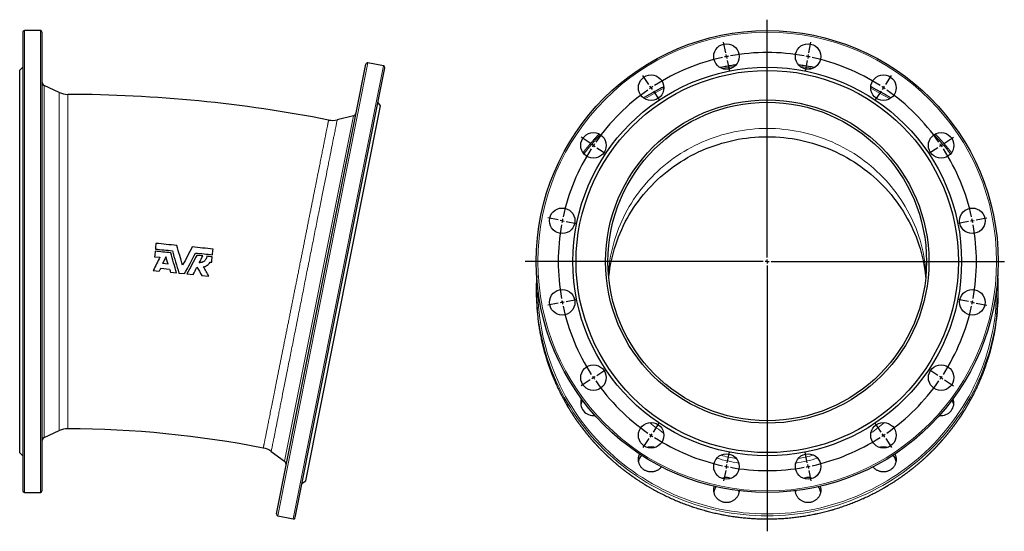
# Model space of a CAD drawing. Header units: millimetres. Extents: x -152 to 1085, y -526 to 962.
# Tile 3 of 3: x -152 to 1085, y 319 to 962. Entities that reach past the tile are written whole.
import ezdxf

# ---------------------------------------------------------------- set-up
doc = ezdxf.new("R2010")
doc.units = ezdxf.units.MM
doc.layers.add('FORMAT', color=7, linetype='Continuous')

# ---------------------------------------------------------------- blocks, each defined once
blk = doc.blocks.new('SW_CENTERMARKSYMBOL_0')
at = {"layer": 'FORMAT', "color": 0}
for p, q in [((257.5, -46.2), (257.5, 252.5)), ((205.3, 211.1), (202.6, 224.4)), ((309.6, 211.1), (312.3, 224.4)), ((206.2, 206.2), (205.8, 208.7)), ((206.2, 206.2), (206.7, 203.8)), ((207.2, 201.3), (209.9, 188.1)), ((307.7, 201.3), (305.1, 188.1)), ((308.7, 206.2), (308.2, 203.8)), ((308.7, 206.2), (309.2, 208.7)), ((108.8, 171.2), (101.3, 182.4)), ((406.1, 171.2), (413.6, 182.4)), ((111.6, 167), (110.2, 169.1)), ((111.6, 167), (113, 165)), ((114.4, 162.9), (121.9, 151.7)), ((400.5, 162.9), (393, 151.7)), ((403.3, 167), (401.9, 165)), ((403.3, 167), (404.7, 169.1)), ((35, 97.4), (23.8, 104.9)), ((479.9, 97.4), (491.1, 104.9)), ((39.2, 94.6), (37.1, 96)), ((39.2, 94.6), (41.3, 93.2)), ((43.4, 91.8), (54.6, 84.3)), ((471.6, 91.8), (460.3, 84.3)), ((475.7, 94.6), (473.6, 93.2)), ((475.7, 94.6), (477.8, 96)), ((-4.9, 1), (-18.1, 3.6)), ((0, 0), (-2.5, 0.5)), ((0, 0), (2.5, -0.5)), ((514.9, 0), (517.4, 0.5)), ((519.8, 1), (533.1, 3.6)), ((4.9, -1), (18.1, -3.6)), ((510, -1), (496.8, -3.6)), ((514.9, 0), (512.5, -0.5)), ((257.5, -51.2), (257.5, -48.7)), ((252.5, -51.2), (-46.7, -51.2)), ((257.5, -51.2), (255, -51.2)), ((257.5, -51.2), (257.5, -53.7)), ((257.5, -51.2), (260, -51.2)), ((257.5, -56.2), (257.5, -390)), ((262.5, -51.2), (555.1, -51.2)), ((4.9, -101.4), (18.1, -98.8)), ((510, -101.4), (496.8, -98.8)), ((-4.9, -103.4), (-18.1, -106)), ((0, -102.4), (-2.5, -102.9)), ((0, -102.4), (2.5, -101.9)), ((514.9, -102.4), (512.5, -101.9)), ((514.9, -102.4), (517.4, -102.9)), ((519.8, -103.4), (533.1, -106)), ((39.2, -197), (37.1, -198.4)), ((39.2, -197), (41.3, -195.7)), ((43.4, -194.3), (54.6, -186.8)), ((471.6, -194.3), (460.3, -186.8)), ((475.7, -197), (473.6, -195.7)), ((475.7, -197), (477.8, -198.4)), ((35, -199.8), (23.8, -207.3)), ((479.9, -199.8), (491.1, -207.3)), ((114.4, -265.3), (121.9, -254.1)), ((400.5, -265.3), (393, -254.1)), ((111.6, -269.5), (110.2, -271.6)), ((111.6, -269.5), (113, -267.4)), ((403.3, -269.5), (401.9, -267.4)), ((403.3, -269.5), (404.7, -271.6)), ((108.8, -273.6), (101.3, -284.9)), ((406.1, -273.6), (413.6, -284.9)), ((207.2, -303.8), (209.9, -290.5)), ((307.7, -303.8), (305.1, -290.5)), ((206.2, -308.7), (205.8, -311.1)), ((206.2, -308.7), (206.7, -306.2)), ((308.7, -308.7), (308.2, -306.2)), ((308.7, -308.7), (309.2, -311.1)), ((205.3, -313.6), (202.6, -326.8)), ((309.6, -313.6), (312.3, -326.8))]:
    blk.add_line(p, q, dxfattribs=at)
for start, end in [(79.8413, 100.1587), (102.3413, 122.6587), (101.25, 101.7957), (100.7043, 101.25), (78.75, 79.2957), (78.2043, 78.75), (57.3413, 77.6587), (124.8413, 145.1587), (123.75, 124.2957), (123.2043, 123.75), (56.25, 56.7957), (55.7043, 56.25), (34.8413, 55.1587), (147.3413, 167.6587), (146.25, 146.7957), (145.7043, 146.25), (33.75, 34.2957), (33.2043, 33.75), (12.3413, 32.6587), (168.75, 169.2957), (168.2043, 168.75), (11.25, 11.7957), (169.8413, 190.1587), (10.7043, 11.25), (349.8413, 10.1587), (190.7043, 191.25), (191.25, 191.7957), (192.3413, 212.6587), (327.3413, 347.6587), (348.2043, 348.75), (348.75, 349.2957), (213.2043, 213.75), (213.75, 214.2957), (325.7043, 326.25), (326.25, 326.7957), (214.8413, 235.1587), (304.8413, 325.1587), (235.7043, 236.25), (236.25, 236.7957), (303.2043, 303.75), (303.75, 304.2957), (237.3413, 257.6587), (282.3413, 302.6587), (258.2043, 258.75), (258.75, 259.2957), (280.7043, 281.25), (281.25, 281.7957), (259.8413, 280.1587)]:
    blk.add_arc((257.5, -51.2), 262.5, start, end, dxfattribs=at)

msp = doc.modelspace()

# ---------------------------------------------------------------- linework, layer by layer
at = {"color": 7, "linetype": 'Continuous', "lineweight": 25}
for p, q in [((-147.7, 945.8), (-147.7, 369.8)), ((-125.7, 947.8), (-145.7, 947.8)), ((-123.7, 945.8), (-123.7, 369.8)), ((170.8, 340.8), (283.1, 905.8)), ((305.1, 903.4), (285.5, 907.3)), ((-147.7, 901.8), (-151.7, 897.8)), ((-151.7, 897.8), (-151.7, 417.8)), ((194.3, 336.2), (306.7, 901.1)), ((-101.9, 870.2), (-120.8, 879)), ((-101.9, 870.2), (-101.9, 870.2)), ((207.6, 382.5), (301.2, 853.2)), ((301.2, 853.2), (298.1, 857.9)), ((267.3, 840.8), (247, 835.8)), ((17.8, 663.9), (24.5, 663.3)), ((27.8, 655.6), (34.6, 654.9)), ((87.4, 657.1), (89.4, 656.9)), ((16, 646.4), (23.6, 645.7)), ((25.4, 649.3), (36.6, 648.2)), ((37.7, 644.3), (45.4, 643.5)), ((48.3, 643.3), (55.4, 642.6)), ((58.4, 642.3), (66, 641.5)), ((77.1, 640.4), (86, 639.5)), ((496.9, 622.9), (496.9, 619)), ((1076.9, 619), (1076.9, 622.9)), ((-120.8, 436.7), (-101.9, 445.5)), ((-151.7, 417.8), (-147.7, 413.8)), ((164.2, 419.3), (181, 407)), ((202.9, 379.3), (207.6, 382.5)), ((-145.7, 367.8), (-125.7, 367.8)), ((172.3, 338.5), (191.9, 334.6))]:
    msp.add_line(p, q, dxfattribs=at)
at = {"color": 8, "linetype": 'Continuous', "lineweight": 18}
for p, q in [((-145.7, 947.8), (-145.7, 367.8)), ((-125.7, 947.8), (-125.7, 367.8)), ((172.3, 338.5), (285.5, 907.3)), ((191.9, 334.6), (305.1, 903.4)), ((-120.8, 879), (-120.8, 436.7)), ((181, 407), (267.3, 840.8))]:
    msp.add_line(p, q, dxfattribs=at)
at = {"color": 8, "linetype": 'Continuous', "lineweight": 18, "flags": 128}
for points in [[(986.4, 643.2), (986.3, 644.2), (985.8, 649.3), (985.2, 654.4), (984.5, 659.4), (983.6, 664.5), (982.6, 669.5), (981.4, 674.6), (980.1, 679.5), (978.7, 684.5), (977.2, 689.4), (975.5, 694.2), (973.7, 699.1), (971.7, 703.8), (969.7, 708.5), (967.5, 713.2), (965.1, 717.8), (962.7, 722.4), (960.1, 726.8), (957.5, 731.3), (954.7, 735.6), (951.8, 739.9), (948.7, 744.1), (945.6, 748.2), (942.4, 752.2), (939, 756.2), (935.6, 760), (932, 763.8), (928.4, 767.5), (924.6, 771), (920.8, 774.5), (916.8, 777.9), (912.8, 781.2), (908.7, 784.4), (904.5, 787.5), (900.2, 790.4), (895.9, 793.3), (891.4, 796), (886.9, 798.6), (882.4, 801.1), (877.7, 803.5), (873, 805.8), (868.3, 808), (863.5, 810), (858.6, 811.9), (853.7, 813.7), (848.7, 815.3), (843.7, 816.8), (838.7, 818.2), (833.6, 819.5), (828.5, 820.6), (823.4, 821.6), (818.2, 822.5), (813, 823.2), (807.8, 823.8), (802.6, 824.3), (797.4, 824.7), (792.2, 824.9), (786.9, 824.9), (781.7, 824.9), (776.5, 824.7), (771.3, 824.3), (766, 823.8), (760.8, 823.2), (755.7, 822.5), (750.5, 821.6), (745.4, 820.6), (740.3, 819.5), (735.2, 818.2), (730.1, 816.8), (725.1, 815.3), (720.2, 813.7), (715.3, 811.9), (710.4, 810), (705.6, 808), (700.8, 805.8), (696.1, 803.5), (691.5, 801.1), (686.9, 798.6), (682.4, 796), (678, 793.3), (673.7, 790.4), (669.4, 787.5), (665.2, 784.4), (661.1, 781.2), (657.1, 777.9), (653.1, 774.5), (649.3, 771), (645.5, 767.5), (641.9, 763.8), (638.3, 760), (634.9, 756.2), (631.5, 752.2), (628.3, 748.2), (625.1, 744.1), (622.1, 739.9), (619.2, 735.6), (616.4, 731.3), (613.7, 726.8), (611.2, 722.4), (608.7, 717.8), (606.4, 713.2), (604.2, 708.5), (602.2, 703.8), (600.2, 699.1), (598.4, 694.2), (596.7, 689.4), (595.2, 684.5), (593.8, 679.5), (592.5, 674.6), (591.3, 669.5), (590.3, 664.5), (589.4, 659.4), (588.7, 654.4), (588, 649.3), (587.6, 644.2), (587.5, 643.2)], [(498.9, 623.8), (498.9, 623.3), (499, 615.9), (499.3, 608.5), (499.8, 601.1), (500.5, 593.8), (501.4, 586.4), (502.5, 579.1), (503.8, 571.8), (505.2, 564.6), (506.9, 557.4), (508.8, 550.2), (510.8, 543.1), (513, 536), (515.5, 529), (518.1, 522.1), (520.9, 515.2), (523.8, 508.4), (527, 501.7), (530.3, 495.1), (533.8, 488.5), (537.5, 482.1), (541.4, 475.7), (545.4, 469.5), (549.6, 463.3), (553.9, 457.3), (558.5, 451.3), (563.1, 445.5), (567.9, 439.9), (572.9, 434.3), (578, 428.9), (583.3, 423.6), (588.7, 418.4), (594.2, 413.4), (599.9, 408.5), (605.7, 403.8), (611.6, 399.2), (617.7, 394.8), (623.8, 390.5), (630.1, 386.4), (636.5, 382.5), (642.9, 378.7), (649.5, 375.1), (656.2, 371.6), (663, 368.4), (669.8, 365.3), (676.7, 362.3), (683.7, 359.6), (690.8, 357), (697.9, 354.7), (705.1, 352.5), (712.4, 350.5), (719.7, 348.6), (727.1, 347), (734.5, 345.6), (741.9, 344.3), (749.4, 343.3), (756.8, 342.4), (764.3, 341.7), (771.9, 341.2), (779.4, 340.9), (786.9, 340.8)], [(786.9, 340.8), (794.5, 340.9), (802, 341.2), (809.5, 341.7), (817, 342.4), (824.5, 343.3), (832, 344.3), (839.4, 345.6), (846.8, 347), (854.2, 348.6), (861.5, 350.5), (868.7, 352.5), (875.9, 354.7), (883.1, 357), (890.2, 359.6), (897.2, 362.3), (904.1, 365.3), (910.9, 368.4), (917.7, 371.6), (924.4, 375.1), (930.9, 378.7), (937.4, 382.5), (943.8, 386.4), (950.1, 390.5), (956.2, 394.8), (962.3, 399.2), (968.2, 403.8), (974, 408.5), (979.7, 413.4), (985.2, 418.4), (990.6, 423.6), (995.9, 428.9), (1001, 434.3), (1005.9, 439.9), (1010.8, 445.5), (1015.4, 451.3), (1019.9, 457.3), (1024.3, 463.3), (1028.5, 469.5), (1032.5, 475.7), (1036.4, 482.1), (1040, 488.5), (1043.6, 495.1), (1046.9, 501.7), (1050, 508.4), (1053, 515.2), (1055.8, 522.1), (1058.4, 529), (1060.8, 536), (1063.1, 543.1), (1065.1, 550.2), (1067, 557.4), (1068.6, 564.6), (1070.1, 571.8), (1071.4, 579.1), (1072.5, 586.4), (1073.4, 593.8), (1074.1, 601.1), (1074.5, 608.5), (1074.8, 615.9), (1074.9, 623.3), (1074.9, 623.8)], [(498.7, 591.7), (499.4, 585.8), (500.5, 578.4), (501.8, 571.1), (503.3, 563.8), (505, 556.5), (506.8, 549.3), (508.9, 542.1), (511.1, 535), (513.6, 528), (516.2, 521), (519, 514.1), (522, 507.2), (525.2, 500.5), (528.6, 493.8), (532.1, 487.2), (535.8, 480.7), (539.7, 474.3), (543.7, 468), (547.9, 461.8), (552.3, 455.7), (556.9, 449.8), (561.6, 443.9), (566.4, 438.2), (571.4, 432.6), (576.6, 427.1), (581.9, 421.8), (587.3, 416.6), (592.9, 411.5), (598.6, 406.6), (604.4, 401.9), (610.4, 397.3), (616.5, 392.8), (622.7, 388.5), (629, 384.4), (635.4, 380.4), (641.9, 376.6), (648.6, 373), (655.3, 369.5), (662.1, 366.2), (669, 363.1), (676, 360.1), (683, 357.4), (690.1, 354.8), (697.3, 352.4), (704.6, 350.2), (711.9, 348.2), (719.2, 346.3), (726.6, 344.7), (734.1, 343.2), (741.6, 342), (749.1, 340.9), (756.6, 340), (764.2, 339.4), (771.8, 338.9), (779.4, 338.6), (786.9, 338.5)], [(498.7, 587.8), (499.4, 581.9), (500.5, 574.5), (501.8, 567.2), (503.3, 559.9), (505, 552.6), (506.8, 545.4), (508.9, 538.2), (511.1, 531.1), (513.6, 524.1), (516.2, 517.1), (519, 510.2), (522, 503.3), (525.2, 496.6), (528.6, 489.9), (532.1, 483.3), (535.8, 476.8), (539.7, 470.4), (543.7, 464.1), (547.9, 457.9), (552.3, 451.8), (556.9, 445.9), (561.6, 440), (566.4, 434.3), (571.4, 428.7), (576.6, 423.2), (581.9, 417.9), (587.3, 412.7), (592.9, 407.6), (598.6, 402.7), (604.4, 398), (610.4, 393.4), (616.5, 388.9), (622.7, 384.6), (629, 380.5), (635.4, 376.5), (641.9, 372.7), (648.6, 369.1), (655.3, 365.6), (662.1, 362.3), (669, 359.2), (676, 356.2), (683, 353.5), (690.1, 350.9), (697.3, 348.5), (704.6, 346.3), (711.9, 344.3), (719.2, 342.4), (726.6, 340.8), (734.1, 339.3), (741.6, 338.1), (749.1, 337), (756.6, 336.1), (764.2, 335.5), (771.8, 335), (779.4, 334.7), (786.9, 334.6)], [(786.9, 338.5), (794.5, 338.6), (802.1, 338.9), (809.7, 339.4), (817.3, 340), (824.8, 340.9), (832.3, 342), (839.8, 343.2), (847.2, 344.7), (854.6, 346.3), (862, 348.2), (869.3, 350.2), (876.6, 352.4), (883.7, 354.8), (890.9, 357.4), (897.9, 360.1), (904.9, 363.1), (911.8, 366.2), (918.6, 369.5), (925.3, 373), (931.9, 376.6), (938.5, 380.4), (944.9, 384.4), (951.2, 388.5), (957.4, 392.8), (963.5, 397.3), (969.4, 401.9), (975.3, 406.6), (981, 411.5), (986.6, 416.6), (992, 421.8), (997.3, 427.1), (1002.5, 432.6), (1007.5, 438.2), (1012.3, 443.9), (1017, 449.8), (1021.6, 455.7), (1025.9, 461.8), (1030.2, 468), (1034.2, 474.3), (1038.1, 480.7), (1041.8, 487.2), (1045.3, 493.8), (1048.7, 500.5), (1051.9, 507.2), (1054.9, 514.1), (1057.7, 521), (1060.3, 528), (1062.7, 535), (1065, 542.1), (1067.1, 549.3), (1068.9, 556.5), (1070.6, 563.8), (1072.1, 571.1), (1073.4, 578.4), (1074.5, 585.8), (1075, 590.3)], [(786.9, 334.6), (794.5, 334.7), (802.1, 335), (809.7, 335.5), (817.3, 336.1), (824.8, 337), (832.3, 338.1), (839.8, 339.3), (847.2, 340.8), (854.6, 342.4), (862, 344.3), (869.3, 346.3), (876.6, 348.5), (883.7, 350.9), (890.9, 353.5), (897.9, 356.2), (904.9, 359.2), (911.8, 362.3), (918.6, 365.6), (925.3, 369.1), (931.9, 372.7), (938.5, 376.5), (944.9, 380.5), (951.2, 384.6), (957.4, 388.9), (963.5, 393.4), (969.4, 398), (975.3, 402.7), (981, 407.6), (986.6, 412.7), (992, 417.9), (997.3, 423.2), (1002.5, 428.7), (1007.5, 434.3), (1012.3, 440), (1017, 445.9), (1021.6, 451.8), (1025.9, 457.9), (1030.2, 464.1), (1034.2, 470.4), (1038.1, 476.8), (1041.8, 483.3), (1045.3, 489.9), (1048.7, 496.6), (1051.9, 503.3), (1054.9, 510.2), (1057.7, 517.1), (1060.3, 524.1), (1062.7, 531.1), (1065, 538.2), (1067.1, 545.4), (1068.9, 552.6), (1070.6, 559.9), (1072.1, 567.2), (1073.4, 574.5), (1074.5, 581.9), (1075, 586.4)]]:
    msp.add_lwpolyline(points, dxfattribs=at)
at = {"color": 7, "linetype": 'Continuous', "lineweight": 25, "flags": 128}
for points in [[(587.9, 637.9), (588, 638.9), (588.7, 644), (589.4, 649.1), (590.3, 654.2), (591.3, 659.2), (592.5, 664.2), (593.8, 669.2), (595.2, 674.1), (596.7, 679), (598.4, 683.9), (600.2, 688.7), (602.2, 693.5), (604.2, 698.2), (606.4, 702.9), (608.7, 707.5), (611.2, 712), (613.7, 716.5), (616.4, 720.9), (619.2, 725.3), (622.1, 729.5), (625.1, 733.7), (628.3, 737.8), (631.5, 741.9), (634.9, 745.8), (638.3, 749.7), (641.9, 753.5), (645.5, 757.1), (649.3, 760.7), (653.1, 764.2), (657.1, 767.6), (661.1, 770.9), (665.2, 774), (669.4, 777.1), (673.7, 780.1), (678, 782.9), (682.4, 785.7), (686.9, 788.3), (691.5, 790.8), (696.1, 793.2), (700.8, 795.5), (705.6, 797.6), (710.4, 799.7), (715.3, 801.6), (720.2, 803.3), (725.1, 805), (730.1, 806.5), (735.2, 807.9), (740.3, 809.2), (745.4, 810.3), (750.5, 811.3), (755.7, 812.2), (760.8, 812.9), (766, 813.5), (771.3, 814), (776.5, 814.3), (781.7, 814.5), (786.9, 814.6)], [(786.9, 814.6), (792.2, 814.5), (797.4, 814.3), (802.6, 814), (807.8, 813.5), (813, 812.9), (818.2, 812.2), (823.4, 811.3), (828.5, 810.3), (833.6, 809.2), (838.7, 807.9), (843.7, 806.5), (848.7, 805), (853.7, 803.3), (858.6, 801.6), (863.5, 799.7), (868.3, 797.6), (873, 795.5), (877.7, 793.2), (882.4, 790.8), (886.9, 788.3), (891.4, 785.7), (895.9, 782.9), (900.2, 780.1), (904.5, 777.1), (908.7, 774), (912.8, 770.9), (916.8, 767.6), (920.8, 764.2), (924.6, 760.7), (928.4, 757.1), (932, 753.5), (935.6, 749.7), (939, 745.8), (942.4, 741.9), (945.6, 737.8), (948.7, 733.7), (951.8, 729.5), (954.7, 725.3), (957.5, 720.9), (960.1, 716.5), (962.7, 712), (965.1, 707.5), (967.5, 702.9), (969.7, 698.2), (971.7, 693.5), (973.7, 688.7), (975.5, 683.9), (977.2, 679), (978.7, 674.1), (980.1, 669.2), (981.4, 664.2), (982.6, 659.2), (983.6, 654.2), (984.5, 649.1), (985.2, 644), (985.8, 638.9), (986, 637.9)], [(654.1, 400.1), (654, 400), (653.5, 399.3), (652.9, 398.7), (652.3, 398.1), (651.7, 397.5), (651.1, 396.9), (650.4, 396.4), (649.7, 396), (648.9, 395.5), (648.2, 395.2), (647.4, 394.8), (646.6, 394.5), (645.8, 394.2), (644.9, 394), (644.1, 393.8), (643.2, 393.7), (642.4, 393.6), (641.5, 393.5), (640.7, 393.5), (639.8, 393.6), (639, 393.7), (638.1, 393.8), (637.3, 394), (636.4, 394.2), (635.6, 394.5), (634.8, 394.8), (634.1, 395.2), (633.3, 395.5), (632.6, 396), (631.8, 396.4), (631.2, 396.9), (630.5, 397.5), (629.9, 398.1), (629.3, 398.7), (628.7, 399.3), (628.2, 400), (627.7, 400.7), (627.2, 401.4), (626.8, 402.1), (626.5, 402.9), (626.1, 403.7), (625.9, 404.5), (625.6, 405.3), (625.4, 406.1), (625.3, 406.9), (625.2, 407.8), (625.1, 408.6), (625.1, 409.4), (625.1, 410.3), (625.2, 411.1), (625.3, 412), (625.5, 412.8), (625.7, 413.6), (626, 414.4), (626.3, 415.2), (626.7, 416), (626.7, 416.1)], [(947.2, 416.1), (947.2, 416), (947.6, 415.2), (947.9, 414.4), (948.1, 413.6), (948.4, 412.8), (948.5, 412), (948.7, 411.1), (948.7, 410.3), (948.8, 409.4), (948.8, 408.6), (948.7, 407.8), (948.6, 406.9), (948.5, 406.1), (948.3, 405.3), (948, 404.5), (947.7, 403.7), (947.4, 402.9), (947, 402.1), (946.6, 401.4), (946.2, 400.7), (945.7, 400), (945.2, 399.3), (944.6, 398.7), (944, 398.1), (943.4, 397.5), (942.7, 396.9), (942, 396.4), (941.3, 396), (940.6, 395.5), (939.8, 395.2), (939.1, 394.8), (938.3, 394.5), (937.4, 394.2), (936.6, 394), (935.8, 393.8), (934.9, 393.7), (934.1, 393.6), (933.2, 393.5), (932.4, 393.5), (931.5, 393.6), (930.6, 393.7), (929.8, 393.8), (929, 394), (928.1, 394.2), (927.3, 394.5), (926.5, 394.8), (925.7, 395.2), (925, 395.5), (924.2, 396), (923.5, 396.4), (922.8, 396.9), (922.2, 397.5), (921.5, 398.1), (920.9, 398.7), (920.4, 399.3), (919.9, 400), (919.8, 400.1)], [(751.7, 370), (751.7, 369.3), (751.6, 368.5), (751.4, 367.7), (751.2, 366.8), (751, 366), (750.7, 365.2), (750.4, 364.4), (750, 363.7), (749.6, 362.9), (749.1, 362.2), (748.7, 361.5), (748.1, 360.9), (747.6, 360.2), (747, 359.6), (746.3, 359), (745.7, 358.5), (745, 358), (744.3, 357.5), (743.5, 357.1), (742.8, 356.7), (742, 356.4), (741.2, 356), (740.4, 355.8), (739.6, 355.6), (738.7, 355.4), (737.9, 355.2), (737, 355.2), (736.2, 355.1), (735.3, 355.1), (734.4, 355.2), (733.6, 355.2), (732.7, 355.4), (731.9, 355.6), (731.1, 355.8), (730.3, 356), (729.5, 356.4), (728.7, 356.7), (727.9, 357.1), (727.2, 357.5), (726.5, 358), (725.8, 358.5), (725.1, 359), (724.5, 359.6), (723.9, 360.2), (723.3, 360.9), (722.8, 361.5), (722.3, 362.2), (721.9, 362.9), (721.5, 363.7), (721.1, 364.4), (720.8, 365.2), (720.5, 366), (720.2, 366.8), (720.1, 367.7), (719.9, 368.5), (719.8, 369.3), (719.7, 370.2), (719.7, 371), (719.8, 371.8), (719.8, 372.7), (720, 373.5), (720.1, 374.3), (720.4, 375.2), (720.5, 375.6)], [(853.4, 375.6), (853.5, 375.2), (853.7, 374.3), (853.9, 373.5), (854, 372.7), (854.1, 371.8), (854.2, 371), (854.1, 370.2), (854.1, 369.3), (854, 368.5), (853.8, 367.7), (853.6, 366.8), (853.4, 366), (853.1, 365.2), (852.8, 364.4), (852.4, 363.7), (852, 362.9), (851.6, 362.2), (851.1, 361.5), (850.5, 360.9), (850, 360.2), (849.4, 359.6), (848.8, 359), (848.1, 358.5), (847.4, 358), (846.7, 357.5), (846, 357.1), (845.2, 356.7), (844.4, 356.4), (843.6, 356), (842.8, 355.8), (842, 355.6), (841.1, 355.4), (840.3, 355.2), (839.4, 355.2), (838.6, 355.1), (837.7, 355.1), (836.9, 355.2), (836, 355.2), (835.2, 355.4), (834.3, 355.6), (833.5, 355.8), (832.7, 356), (831.9, 356.4), (831.1, 356.7), (830.3, 357.1), (829.6, 357.5), (828.9, 358), (828.2, 358.5), (827.5, 359), (826.9, 359.6), (826.3, 360.2), (825.8, 360.9), (825.2, 361.5), (824.7, 362.2), (824.3, 362.9), (823.9, 363.7), (823.5, 364.4), (823.2, 365.2), (822.9, 366), (822.7, 366.8), (822.5, 367.7), (822.3, 368.5), (822.2, 369.3), (822.2, 370)], [(751.6, 368.5), (751.4, 369.3), (751.2, 370)], [(822.7, 370), (822.5, 369.3), (822.3, 368.5)]]:
    msp.add_lwpolyline(points, dxfattribs=at)
at = {"color": 7, "linetype": 'Continuous', "lineweight": 25}
for centre, radius in [((786.9, 657.8), 290), ((735.7, 915.3), 16), ((838.2, 915.3), 16), ((786.9, 657.8), 244), ((786.9, 657.8), 240), ((641.1, 876.1), 16), ((932.8, 876.1), 16), ((786.9, 657.8), 203), ((786.9, 657.8), 200), ((568.7, 803.7), 16), ((1005.2, 803.7), 16), ((529.5, 709), 16), ((1044.4, 709), 16), ((529.5, 606.6), 16), ((1044.4, 606.6), 16), ((568.7, 512), 16), ((1005.2, 512), 16), ((641.1, 439.6), 16), ((932.8, 439.6), 16), ((735.7, 400.4), 16), ((838.2, 400.4), 16)]:
    msp.add_circle(centre, radius, dxfattribs=at)
at = {"color": 8, "linetype": 'Continuous', "lineweight": 18}
msp.add_circle((786.9, 657.8), 288, dxfattribs=at)
at = {"color": 7, "linetype": 'Continuous', "lineweight": 25}
for centre, radius, start, end in [((-145.7, 945.8), 2, 90, 180), ((-125.7, 945.8), 2, 0, 90), ((285.1, 905.4), 2, 78.75, 168.75), ((304.7, 901.5), 2, 348.75, 78.75), ((-118.7, 883.5), 5, 180, 245), ((-91.3, 892.8), 25, 245, 269.8563), ((-95.7, -855.2), 1723, 78.8935, 89.8565), ((266.1, 845.6), 5, 283.75, 348.75), ((241.1, 860.1), 25, 258.8937, 283.7501), ((775.9, 622.9), 279, 176.4467, 186.4326), ((797.9, 622.9), 279, 353.2891, 3.5533), ((776, 619), 279, 180.0004, 186.4323), ((797.9, 619), 279, 353.2894, 359.9996), ((568.5, 480.3), 15.8, 160.4759, 277.7201), ((568.2, 475.6), 15.5, 148.1634, 171.2269), ((1005.4, 480.3), 15.8, 262.3248, 19.4791), ((1005.7, 475.6), 15.5, 8.7731, 31.8366), ((-91.3, 422.8), 25, 89.8051, 115.0001), ((-95.7, -855.2), 1303, 78.945, 89.805), ((-118.7, 432.1), 5, 115, 180), ((149.4, 399.1), 25, 53.75, 78.9449), ((641.1, 408.6), 16.3, 89.9937, 106.5048), ((641.1, 408.6), 16.3, 73.4952, 90.0063), ((932.8, 408.6), 16.3, 89.9937, 106.5048), ((932.8, 408.6), 16.3, 73.4952, 90.0063), ((640.7, 404.5), 15.6, 139.1489, 171.1991), ((933.2, 404.5), 15.6, 8.8135, 40.8384), ((178, 402.9), 5, 348.75, 53.75), ((735.7, 370.2), 16.3, 89.9911, 110.6316), ((735.7, 370.2), 16.3, 69.3646, 90.0127), ((838.2, 370.2), 16.3, 89.9911, 110.6316), ((838.2, 370.2), 16.3, 69.3646, 90.0127), ((735.3, 366.1), 15.5, 144.6494, 171.2178), ((838.6, 366.1), 15.5, 8.7854, 35.3474), ((-145.7, 369.8), 2, 180, 270), ((-125.7, 369.8), 2, 270, 0), ((172.7, 340.4), 2, 168.75, 258.75), ((192.3, 336.5), 2, 258.75, 348.75)]:
    msp.add_arc(centre, radius, start, end, dxfattribs=at)
at = {"color": 8, "linetype": 'Continuous', "lineweight": 18}
for centre, radius, start, end in [((786.9, 612.6), 293.2, 98.0523, 101.1342), ((787, 612.6), 293.2, 78.8658, 81.9477), ((785.6, 615.9), 289.6, 116.3528, 121.7568), ((788.2, 615.9), 289.6, 58.2436, 63.6469), ((782, 620.4), 283.8, 136.1236, 142.5291), ((791.8, 620.3), 283.9, 37.4715, 43.8759), ((784.9, 627.6), 225.2, 229.8415, 235.3238), ((789, 627.6), 225.1, 304.6758, 310.1589), ((786.9, 631.4), 229.5, 254.0064, 261.041), ((786.9, 631.8), 224.9, 254.9665, 260.1227), ((787, 631.4), 229.5, 278.9587, 285.9939), ((787, 631.8), 224.8, 279.8772, 285.0337)]:
    msp.add_arc(centre, radius, start, end, dxfattribs=at)
at = {"color": 7, "linetype": 'Continuous', "lineweight": 25}
for points, knots in [([(747.8, 904.8), (747.2, 904.7), (745.4, 904.5), (742.6, 904), (739.2, 903.5), (735.7, 902.9), (732.4, 902.3), (729.7, 901.8), (728.2, 901.5), (727.8, 901.4)], [0, 0, 0, 0, 0.088137, 0.259007, 0.429876, 0.600745, 0.771615, 0.942484, 1, 1, 1, 1]), ([(846.1, 901.4), (845.9, 901.4), (844.7, 901.7), (842.3, 902.2), (838.9, 902.8), (835.5, 903.4), (832.1, 903.9), (828.9, 904.4), (827, 904.7), (826.1, 904.8)], [0, 0, 0, 0, 0.020131, 0.191018, 0.361906, 0.532794, 0.703681, 0.874569, 1, 1, 1, 1]), ([(-91.4, 867.8), (-91.4, 867.8), (-91.4, 867.8), (-91.4, 867.8), (-91.4, 867.8)], [0, 0, 0, 0, 0.0101376, 1, 1, 1, 1]), ([(657.1, 877.3), (656.1, 876.8), (654.1, 875.8), (651.2, 874.3), (648.1, 872.7), (645.1, 871), (642.1, 869.4), (639.1, 867.6), (636.1, 865.9), (633.7, 864.4), (632.2, 863.5), (631.7, 863.2)], [0, 0, 0, 0, 0.109322, 0.227855, 0.346389, 0.464922, 0.583456, 0.701988, 0.820521, 0.939054, 1, 1, 1, 1]), ([(942.2, 863.2), (941.9, 863.4), (940.6, 864.1), (938.4, 865.5), (935.4, 867.3), (932.5, 869), (929.5, 870.7), (926.4, 872.3), (923.4, 873.9), (920.3, 875.5), (918.1, 876.6), (917, 877.2), (916.8, 877.2)], [0, 0, 0, 0, 0.035098, 0.1537, 0.272302, 0.390905, 0.509507, 0.62811, 0.746713, 0.865316, 0.98392, 1, 1, 1, 1]), ([(575.8, 818), (575.5, 817.6), (574.3, 816.4), (572.4, 814.3), (570.1, 811.8), (567.8, 809.2), (565.5, 806.6), (563.3, 804), (561.1, 801.4), (559, 798.8), (557.1, 796.5), (556, 795), (555.6, 794.5)], [0, 0, 0, 0, 0.052276, 0.162476, 0.272675, 0.382875, 0.493074, 0.603273, 0.713471, 0.823669, 0.933867, 1, 1, 1, 1]), ([(1018.3, 794.5), (1018, 794.8), (1017, 796.1), (1015.4, 798.2), (1013.2, 800.8), (1011, 803.5), (1008.8, 806.1), (1006.6, 808.7), (1004.3, 811.2), (1002, 813.7), (999.9, 816), (998.6, 817.4), (998, 818)], [0, 0, 0, 0, 0.042174, 0.152384, 0.262594, 0.372805, 0.483015, 0.593226, 0.703437, 0.813649, 0.923861, 1, 1, 1, 1]), ([(83.3, 664.4), (83.2, 663.8), (83.1, 663.2), (82.9, 662.4), (82.8, 662.2), (82.6, 661.6), (82.4, 661.4), (82, 660.6), (81.7, 660.1), (81, 659.2), (80.6, 658.8), (79.8, 658.1), (79.3, 657.8), (78.5, 657.3), (78.3, 657.2), (77.8, 657), (77.5, 656.9), (76.7, 656.6), (76.1, 656.5), (75, 656.3), (74.4, 656.3), (73.8, 656.3)], [0, 0, 0, 0, 0.125, 0.125, 0.1875, 0.1875, 0.25, 0.25, 0.375, 0.375, 0.5, 0.5, 0.625, 0.625, 0.6875, 0.6875, 0.75, 0.75, 0.875, 0.875, 1, 1, 1, 1]), ([(78.9, 651.2), (79.8, 651.3), (80.7, 651.5), (81.9, 651.9), (82.4, 652.1), (83.1, 652.5), (83.5, 652.8), (84.3, 653.3), (84.6, 653.6), (85.3, 654.2), (85.6, 654.5), (86.5, 655.5), (87, 656.3), (87.4, 657.1)], [0, 0, 0, 0, 0.25, 0.25, 0.375, 0.375, 0.5, 0.5, 0.625, 0.625, 0.75, 0.75, 1, 1, 1, 1]), ([(498.7, 587.7), (498.8, 586.8), (499, 584.8), (499.5, 581.6), (499.9, 578.2), (500.4, 574.9), (501, 571.5), (501.6, 568.2), (502.2, 564.9), (502.9, 561.5), (503.6, 558.2), (504.4, 554.9), (505.2, 551.6), (506, 548.3), (506.9, 545), (507.8, 541.8), (508.8, 538.5), (509.8, 535.3), (510.8, 532), (511.9, 528.8), (513, 525.6), (514.2, 522.4), (515.4, 519.2), (516.6, 516.1), (517.9, 512.9), (519.2, 509.8), (520.5, 506.7), (521.9, 503.6), (523.3, 500.5), (524.8, 497.4), (526.3, 494.3), (527.8, 491.3), (529.4, 488.3), (531, 485.3), (532.6, 482.3), (534.3, 479.3), (536, 476.4), (537.8, 473.5), (539.6, 470.6), (541.4, 467.7), (543.2, 464.8), (545.1, 462), (547, 459.2), (549, 456.4), (551, 453.6), (553, 450.9), (555.1, 448.1), (557.2, 445.4), (559.3, 442.8), (561.5, 440.1), (563.6, 437.5), (565.9, 434.9), (568.1, 432.3), (570.4, 429.8), (572.7, 427.3), (575.1, 424.8), (577.4, 422.3), (579.8, 419.9), (582.3, 417.5), (584.7, 415.1), (587.2, 412.7), (589.7, 410.4), (592.3, 408.1), (594.9, 405.9), (597.5, 403.6), (600.1, 401.4), (602.8, 399.3), (605.4, 397.1), (608.2, 395), (610.9, 393), (613.6, 390.9), (616.4, 388.9), (619.2, 386.9), (622.1, 385), (624.9, 383.1), (627.8, 381.2), (630.7, 379.4), (633.6, 377.5), (636.6, 375.8), (639.5, 374), (642.5, 372.3), (645.5, 370.7), (648.6, 369), (651.6, 367.4), (654.7, 365.9), (657.7, 364.3), (660.9, 362.8), (664, 361.4), (667.1, 360), (670.3, 358.6), (673.4, 357.2), (676.6, 355.9), (679.8, 354.7), (683.1, 353.4), (686.3, 352.2), (689.5, 351.1), (692.8, 349.9), (696.1, 348.9), (699.4, 347.8), (702.7, 346.8), (706, 345.9), (709.3, 344.9), (712.6, 344), (716, 343.2), (719.3, 342.4), (722.7, 341.6), (726.1, 340.9), (729.5, 340.2), (732.8, 339.5), (736.2, 338.9), (739.7, 338.3), (743.1, 337.8), (746.5, 337.3), (749.9, 336.9), (753.3, 336.5), (756.8, 336.1), (760.2, 335.7), (763.7, 335.5), (767.1, 335.2), (770.6, 335), (774, 334.8), (777.5, 334.7), (780.9, 334.6), (784.1, 334.6), (786.1, 334.5), (786.9, 334.5)], [0, 0, 0, 0, 0.006776, 0.014934, 0.023091, 0.031248, 0.039406, 0.047563, 0.055721, 0.063878, 0.072035, 0.080193, 0.08835, 0.096507, 0.104665, 0.112822, 0.12098, 0.129137, 0.137295, 0.145452, 0.15361, 0.161767, 0.169925, 0.178082, 0.18624, 0.194397, 0.202555, 0.210712, 0.21887, 0.227028, 0.235185, 0.243343, 0.251501, 0.259658, 0.267816, 0.275974, 0.284131, 0.292289, 0.300447, 0.308605, 0.316762, 0.32492, 0.333078, 0.341236, 0.349394, 0.357552, 0.36571, 0.373868, 0.382025, 0.390183, 0.398341, 0.406499, 0.414657, 0.422815, 0.430974, 0.439132, 0.44729, 0.455448, 0.463606, 0.471764, 0.479922, 0.488081, 0.496239, 0.504397, 0.512555, 0.520714, 0.528872, 0.53703, 0.545188, 0.553347, 0.561505, 0.569664, 0.577822, 0.58598, 0.594139, 0.602297, 0.610456, 0.618614, 0.626773, 0.634931, 0.64309, 0.651248, 0.659407, 0.667565, 0.675724, 0.683883, 0.692041, 0.7002, 0.708359, 0.716517, 0.724676, 0.732835, 0.740993, 0.749152, 0.757311, 0.76547, 0.773628, 0.781787, 0.789946, 0.798105, 0.806263, 0.814422, 0.822581, 0.83074, 0.838899, 0.847058, 0.855216, 0.863375, 0.871534, 0.879693, 0.887852, 0.896011, 0.90417, 0.912329, 0.920487, 0.928646, 0.936805, 0.944964, 0.953123, 0.961282, 0.969441, 0.9776, 0.985759, 0.993918, 1, 1, 1, 1]), ([(786.9, 334.5), (787.6, 334.5), (789.3, 334.5), (792.2, 334.6), (795.7, 334.7), (799.1, 334.8), (802.6, 335), (806, 335.2), (809.5, 335.4), (812.9, 335.7), (816.4, 336), (819.8, 336.4), (823.2, 336.8), (826.7, 337.2), (830.1, 337.7), (833.5, 338.2), (836.9, 338.8), (840.3, 339.4), (843.7, 340), (847.1, 340.7), (850.5, 341.4), (853.8, 342.2), (857.2, 343), (860.5, 343.8), (863.9, 344.7), (867.2, 345.6), (870.5, 346.6), (873.8, 347.6), (877.1, 348.6), (880.4, 349.7), (883.6, 350.8), (886.9, 352), (890.1, 353.2), (893.4, 354.4), (896.6, 355.6), (899.8, 356.9), (902.9, 358.3), (906.1, 359.7), (909.2, 361.1), (912.4, 362.5), (915.5, 364), (918.6, 365.5), (921.6, 367.1), (924.7, 368.7), (927.7, 370.3), (930.7, 372), (933.7, 373.7), (936.7, 375.4), (939.6, 377.2), (942.6, 379), (945.5, 380.8), (948.3, 382.7), (951.2, 384.6), (954, 386.5), (956.9, 388.5), (959.6, 390.5), (962.4, 392.5), (965.1, 394.6), (967.9, 396.7), (970.5, 398.8), (973.2, 401), (975.8, 403.2), (978.5, 405.4), (981, 407.6), (983.6, 409.9), (986.1, 412.2), (988.6, 414.6), (991.1, 416.9), (993.5, 419.4), (995.9, 421.8), (998.3, 424.2), (1000.7, 426.7), (1003, 429.2), (1005.3, 431.8), (1007.5, 434.3), (1009.8, 436.9), (1012, 439.5), (1014.1, 442.2), (1016.3, 444.9), (1018.4, 447.5), (1020.4, 450.3), (1022.5, 453), (1024.5, 455.8), (1026.4, 458.6), (1028.3, 461.4), (1030.2, 464.2), (1032.1, 467.1), (1033.9, 469.9), (1035.7, 472.8), (1037.5, 475.7), (1039.2, 478.7), (1040.9, 481.6), (1042.5, 484.6), (1044.2, 487.6), (1045.7, 490.6), (1047.3, 493.7), (1048.8, 496.7), (1050.3, 499.8), (1051.7, 502.9), (1053.1, 506), (1054.4, 509.1), (1055.7, 512.2), (1057, 515.4), (1058.3, 518.5), (1059.5, 521.7), (1060.6, 524.9), (1061.8, 528.1), (1062.8, 531.3), (1063.9, 534.6), (1064.9, 537.8), (1065.9, 541.1), (1066.8, 544.3), (1067.7, 547.6), (1068.5, 550.9), (1069.3, 554.2), (1070.1, 557.5), (1070.8, 560.8), (1071.5, 564.1), (1072.1, 567.5), (1072.8, 570.8), (1073.3, 574.1), (1073.8, 577.5), (1074.3, 580.9), (1074.7, 583.8), (1074.9, 585.7), (1075, 586.4)], [0, 0, 0, 0, 0.004322, 0.012508, 0.020693, 0.028879, 0.037065, 0.04525, 0.053436, 0.061622, 0.069807, 0.077993, 0.086178, 0.094364, 0.10255, 0.110735, 0.118921, 0.127106, 0.135292, 0.143478, 0.151663, 0.159849, 0.168034, 0.17622, 0.184405, 0.192591, 0.200777, 0.208962, 0.217148, 0.225333, 0.233519, 0.241704, 0.249889, 0.258075, 0.26626, 0.274446, 0.282631, 0.290817, 0.299002, 0.307187, 0.315373, 0.323558, 0.331744, 0.339929, 0.348114, 0.3563, 0.364485, 0.37267, 0.380855, 0.389041, 0.397226, 0.405411, 0.413596, 0.421781, 0.429967, 0.438152, 0.446337, 0.454522, 0.462707, 0.470892, 0.479077, 0.487262, 0.495447, 0.503632, 0.511817, 0.520002, 0.528187, 0.536372, 0.544557, 0.552742, 0.560927, 0.569112, 0.577296, 0.585481, 0.593666, 0.601851, 0.610035, 0.61822, 0.626405, 0.63459, 0.642774, 0.650959, 0.659144, 0.667328, 0.675513, 0.683697, 0.691882, 0.700066, 0.708251, 0.716435, 0.72462, 0.732804, 0.740989, 0.749173, 0.757358, 0.765542, 0.773727, 0.781911, 0.790095, 0.79828, 0.806464, 0.814648, 0.822832, 0.831017, 0.839201, 0.847385, 0.855569, 0.863754, 0.871938, 0.880122, 0.888306, 0.89649, 0.904675, 0.912859, 0.921043, 0.929227, 0.937411, 0.945595, 0.953779, 0.961963, 0.970147, 0.978331, 0.986515, 0.9947, 1, 1, 1, 1])]:
    msp.add_open_spline(points, degree=3, knots=knots, dxfattribs=at)
at = {"color": 8, "linetype": 'Continuous', "lineweight": 18}
for points, knots in [([(-101.9, 445.5), (-101.9, 445.5), (-101.9, 445.5), (-101.9, 445.7), (-101.9, 446.1), (-101.9, 446.5), (-101.9, 447.1), (-101.9, 447.9), (-101.9, 448.8), (-101.9, 449.8), (-101.9, 451), (-101.9, 452.3), (-101.9, 453.8), (-101.9, 455.5), (-101.9, 457.4), (-101.9, 459.4), (-101.9, 461.6), (-101.9, 463.9), (-101.9, 466.4), (-101.9, 469), (-101.9, 471.9), (-101.9, 474.9), (-101.9, 478.1), (-101.9, 481.4), (-101.9, 484.8), (-101.9, 488.3), (-101.9, 491.9), (-101.9, 495.6), (-101.9, 499.5), (-101.9, 503.5), (-101.9, 507.6), (-101.9, 511.8), (-101.9, 516.3), (-101.9, 521), (-101.9, 525.7), (-101.9, 530.5), (-101.9, 535.4), (-101.9, 540.2), (-101.9, 545.1), (-101.9, 550.2), (-101.9, 555.3), (-101.9, 560.4), (-101.9, 565.7), (-101.9, 571.1), (-101.9, 576.7), (-101.9, 582.4), (-101.9, 588.2), (-101.9, 594), (-101.9, 599.7), (-101.9, 605.4), (-101.9, 611.1), (-101.9, 616.8), (-101.9, 622.6), (-101.9, 628.4), (-101.9, 634.2), (-101.9, 640.2), (-101.9, 646.2), (-101.9, 652.4), (-101.9, 658.6), (-101.9, 664.6), (-101.9, 670.6), (-101.9, 676.5), (-101.9, 682.3), (-101.9, 688.1), (-101.9, 693.9), (-101.9, 699.7), (-101.9, 705.4), (-101.9, 711.2), (-101.9, 717.1), (-101.9, 723), (-101.9, 728.8), (-101.9, 734.5), (-101.9, 740), (-101.9, 745.4), (-101.9, 750.7), (-101.9, 756), (-101.9, 761.2), (-101.9, 766.2), (-101.9, 771.2), (-101.9, 776.2), (-101.9, 781.2), (-101.9, 786.2), (-101.9, 791.1), (-101.9, 795.7), (-101.9, 800.2), (-101.9, 804.5), (-101.9, 808.7), (-101.9, 812.8), (-101.9, 816.7), (-101.9, 820.6), (-101.9, 824.3), (-101.9, 827.9), (-101.9, 831.5), (-101.9, 835), (-101.9, 838.3), (-101.9, 841.4), (-101.9, 844.4), (-101.9, 847.1), (-101.9, 849.7), (-101.9, 852.1), (-101.9, 854.4), (-101.9, 856.6), (-101.9, 858.6), (-101.9, 860.4), (-101.9, 862.2), (-101.9, 863.8), (-101.9, 865.2), (-101.9, 866.3), (-101.9, 867.3), (-101.9, 868.1), (-101.9, 868.7), (-101.9, 869.2), (-101.9, 869.7), (-101.9, 870), (-101.9, 870.1), (-101.9, 870.2), (-101.9, 870.2)], [0, 0, 0, 0, 0.008013, 0.01603, 0.024048, 0.032065, 0.040077, 0.048221, 0.056369, 0.064517, 0.072665, 0.080808, 0.089605, 0.098405, 0.107205, 0.116002, 0.124799, 0.133599, 0.142399, 0.151196, 0.160445, 0.169698, 0.178951, 0.1882, 0.196997, 0.205797, 0.214597, 0.223394, 0.232191, 0.240991, 0.249791, 0.258588, 0.267837, 0.27709, 0.286343, 0.295592, 0.304389, 0.313189, 0.321989, 0.330786, 0.339583, 0.348383, 0.357183, 0.36598, 0.375229, 0.384482, 0.393735, 0.402984, 0.411781, 0.420581, 0.429381, 0.438178, 0.446975, 0.455775, 0.464575, 0.473372, 0.482621, 0.491874, 0.501127, 0.510377, 0.519173, 0.527974, 0.536774, 0.545571, 0.554367, 0.563168, 0.571968, 0.580765, 0.590014, 0.599267, 0.60852, 0.617769, 0.626566, 0.635366, 0.644166, 0.652963, 0.66176, 0.67056, 0.67936, 0.688157, 0.697406, 0.706659, 0.715913, 0.725162, 0.733958, 0.742759, 0.751559, 0.760356, 0.769152, 0.777952, 0.786753, 0.795549, 0.804798, 0.814052, 0.823305, 0.832554, 0.84135, 0.850151, 0.858951, 0.867747, 0.876544, 0.885344, 0.894144, 0.902941, 0.91219, 0.921443, 0.930696, 0.939945, 0.947423, 0.954902, 0.962381, 0.969858, 0.977403, 0.984949, 0.992496, 1, 1, 1, 1]), ([(-91.4, 867.8), (-91.4, 867.8), (-91.4, 867.8), (-91.4, 867.6), (-91.4, 867.3), (-91.4, 866.9), (-91.4, 866.4), (-91.4, 865.8), (-91.4, 865), (-91.4, 864.1), (-91.4, 863), (-91.4, 861.6), (-91.4, 860.2), (-91.4, 858.5), (-91.4, 856.7), (-91.4, 854.8), (-91.4, 852.7), (-91.4, 850.4), (-91.4, 847.9), (-91.4, 845.3), (-91.4, 842.4), (-91.4, 839.5), (-91.4, 836.5), (-91.4, 833.3), (-91.4, 830.1), (-91.4, 826.7), (-91.4, 823.2), (-91.3, 819.5), (-91.3, 815.8), (-91.3, 811.8), (-91.3, 807.7), (-91.3, 803.3), (-91.3, 798.9), (-91.3, 794.4), (-91.3, 789.8), (-91.3, 785.3), (-91.3, 780.6), (-91.3, 775.8), (-91.3, 771), (-91.3, 766.1), (-91.3, 761.1), (-91.3, 755.9), (-91.3, 750.5), (-91.3, 745), (-91.3, 739.4), (-91.3, 733.9), (-91.3, 728.3), (-91.3, 722.8), (-91.3, 717.3), (-91.3, 711.7), (-91.3, 706.1), (-91.3, 700.4), (-91.3, 694.7), (-91.3, 688.9), (-91.3, 682.9), (-91.3, 676.8), (-91.3, 670.8), (-91.3, 664.8), (-91.3, 658.9), (-91.3, 653.1), (-91.3, 647.2), (-91.3, 641.5), (-91.3, 635.7), (-91.3, 629.9), (-91.3, 624.2), (-91.3, 618.4), (-91.3, 612.5), (-91.3, 606.5), (-91.3, 600.6), (-91.3, 594.9), (-91.3, 589.3), (-91.3, 583.8), (-91.3, 578.4), (-91.3, 573.1), (-91.3, 567.8), (-91.3, 562.6), (-91.3, 557.4), (-91.3, 552.3), (-91.3, 547.2), (-91.3, 542), (-91.3, 537), (-91.3, 532.1), (-91.3, 527.4), (-91.3, 522.9), (-91.3, 518.5), (-91.3, 514.2), (-91.3, 510.1), (-91.3, 506), (-91.3, 502), (-91.3, 498.1), (-91.3, 494.3), (-91.3, 490.5), (-91.3, 486.9), (-91.3, 483.5), (-91.2, 480.3), (-91.2, 477.2), (-91.2, 474.4), (-91.2, 471.6), (-91.2, 469), (-91.2, 466.5), (-91.2, 464.2), (-91.2, 462), (-91.2, 459.9), (-91.2, 457.9), (-91.2, 456.1), (-91.2, 454.6), (-91.2, 453.3), (-91.2, 452.1), (-91.2, 451.1), (-91.2, 450.3), (-91.2, 449.5), (-91.2, 448.9), (-91.2, 448.4), (-91.2, 448.1), (-91.2, 447.9), (-91.2, 447.8), (-91.2, 447.8)], [0, 0, 0, 0, 0.007438, 0.014917, 0.022396, 0.029873, 0.037418, 0.044964, 0.052511, 0.060055, 0.068852, 0.077652, 0.086452, 0.095249, 0.104045, 0.112845, 0.121646, 0.130442, 0.139692, 0.148945, 0.158198, 0.167447, 0.176243, 0.185044, 0.193844, 0.202641, 0.211437, 0.220238, 0.229038, 0.237834, 0.247084, 0.256337, 0.26559, 0.274839, 0.283636, 0.292436, 0.301236, 0.310033, 0.31883, 0.32763, 0.33643, 0.345227, 0.354476, 0.363729, 0.372982, 0.382232, 0.391028, 0.399829, 0.408629, 0.417426, 0.426222, 0.435023, 0.443823, 0.45262, 0.461869, 0.471122, 0.480375, 0.489624, 0.498421, 0.507221, 0.516021, 0.524818, 0.533615, 0.542415, 0.551215, 0.560012, 0.569262, 0.578515, 0.587768, 0.597017, 0.605814, 0.614614, 0.623414, 0.632211, 0.641008, 0.649808, 0.658608, 0.667405, 0.676654, 0.685907, 0.69516, 0.704409, 0.713206, 0.722006, 0.730806, 0.739603, 0.748399, 0.7572, 0.766, 0.774796, 0.784046, 0.793299, 0.802552, 0.811801, 0.820597, 0.829397, 0.838197, 0.846994, 0.855791, 0.864591, 0.873391, 0.882188, 0.891437, 0.90069, 0.909943, 0.919192, 0.927205, 0.935222, 0.94324, 0.951256, 0.959269, 0.967413, 0.97556, 0.983709, 0.991857, 1, 1, 1, 1]), ([(154.2, 423.7), (154.2, 423.7), (154.2, 423.6), (154.2, 423.7), (154.2, 424), (154.3, 424.4), (154.5, 425), (154.6, 425.8), (154.8, 426.8), (155, 428), (155.3, 429.2), (155.6, 430.5), (155.8, 431.9), (156.1, 433.4), (156.4, 435), (156.8, 436.8), (157.2, 438.8), (157.6, 441.1), (158.1, 443.4), (158.6, 445.9), (159.1, 448.6), (159.7, 451.4), (160.3, 454.3), (160.9, 457.4), (161.6, 460.7), (162.3, 464.2), (163, 467.8), (163.7, 471.5), (164.5, 475.3), (165.2, 479.1), (166, 483.1), (166.8, 487.1), (167.7, 491.3), (168.5, 495.6), (169.4, 500), (170.3, 504.5), (171.2, 509.2), (172.2, 514.1), (173.2, 519.2), (174.2, 524.2), (175.2, 529.2), (176.2, 534.2), (177.2, 539.3), (178.2, 544.4), (179.3, 549.6), (180.3, 554.9), (181.4, 560.2), (182.5, 565.7), (183.6, 571.4), (184.8, 577.1), (185.9, 582.9), (187.1, 588.7), (188.2, 594.4), (189.3, 600), (190.4, 605.6), (191.6, 611.3), (192.7, 617), (193.8, 622.7), (195, 628.4), (196.1, 634.1), (197.3, 640), (198.5, 646), (199.7, 652), (200.8, 657.8), (202, 663.5), (203.1, 669.1), (204.2, 674.7), (205.3, 680.2), (206.4, 685.7), (207.5, 691.2), (208.6, 696.6), (209.6, 702.1), (210.7, 707.5), (211.8, 713), (212.9, 718.5), (214, 723.8), (215, 728.9), (216, 733.8), (216.9, 738.7), (217.9, 743.5), (218.8, 748.2), (219.8, 752.8), (220.7, 757.3), (221.5, 761.8), (222.4, 766.3), (223.3, 770.7), (224.2, 775), (225, 779.1), (225.8, 783), (226.5, 786.8), (227.2, 790.4), (227.9, 793.9), (228.6, 797.2), (229.3, 800.5), (229.9, 803.6), (230.5, 806.6), (231.1, 809.6), (231.6, 812.4), (232.2, 815.1), (232.7, 817.6), (233.1, 819.9), (233.5, 822), (233.9, 823.9), (234.3, 825.8), (234.6, 827.4), (234.9, 828.9), (235.2, 830.3), (235.4, 831.5), (235.6, 832.6), (235.8, 833.5), (236, 834.3), (236.1, 834.8), (236.2, 835.2), (236.2, 835.4), (236.2, 835.5), (236.2, 835.6), (236.2, 835.6)], [0, 0, 0, 0, 0.00004, 0.009382, 0.018728, 0.028074, 0.037417, 0.046759, 0.056105, 0.065451, 0.074793, 0.082703, 0.090617, 0.098532, 0.106445, 0.114355, 0.123151, 0.13195, 0.14075, 0.149546, 0.158342, 0.167141, 0.175941, 0.184737, 0.193985, 0.203237, 0.212489, 0.221738, 0.230534, 0.239333, 0.248133, 0.256929, 0.265725, 0.274524, 0.283324, 0.29212, 0.301368, 0.31062, 0.319873, 0.329121, 0.337917, 0.346717, 0.355516, 0.364312, 0.373108, 0.381908, 0.390707, 0.399503, 0.408752, 0.418004, 0.427256, 0.436505, 0.445301, 0.454101, 0.4629, 0.471696, 0.480492, 0.489292, 0.498091, 0.506887, 0.516136, 0.525388, 0.534641, 0.543889, 0.552685, 0.561485, 0.570284, 0.57908, 0.587877, 0.596676, 0.605476, 0.614272, 0.62352, 0.632773, 0.642025, 0.651273, 0.66007, 0.668869, 0.677668, 0.686465, 0.695261, 0.70406, 0.71286, 0.721656, 0.730904, 0.740157, 0.749409, 0.758657, 0.767454, 0.776253, 0.785052, 0.793848, 0.802645, 0.811444, 0.820243, 0.82904, 0.838288, 0.84754, 0.856793, 0.866041, 0.874837, 0.883637, 0.892436, 0.901232, 0.910028, 0.918827, 0.927627, 0.936423, 0.945671, 0.954924, 0.964176, 0.973424, 0.980062, 0.986701, 0.99335, 1, 1, 1, 1]), ([(247, 835.8), (247, 835.8), (247, 835.7), (246.9, 835.5), (246.9, 835.4), (246.9, 835.1), (246.8, 835), (246.7, 834.1), (246.5, 833.1), (245.9, 830.4), (245.6, 828.8), (244.8, 824.8), (244.4, 822.5), (243.7, 819.3), (243.6, 818.6), (243.3, 817.2), (243.1, 816.5), (242.7, 814.3), (242.4, 812.7), (241.4, 807.9), (240.1, 800.9), (238.4, 792.8), (237.2, 786.3), (236.7, 784.1), (236, 780.6), (235.8, 779.5), (235.3, 777.1), (235.1, 775.9), (233.9, 769.8), (232.9, 764.8), (230.8, 754.3), (229.7, 748.8), (227.4, 737.5), (226.3, 731.7), (224.8, 724.1), (224.5, 722.6), (223.9, 719.5), (223.6, 718), (222.6, 713.3), (222, 710.2), (220.1, 700.8), (218.9, 694.4), (216.3, 681.4), (215, 674.8), (213, 664.8), (212.3, 661.4), (211.3, 656.3), (211, 654.6), (210.3, 651.2), (209.9, 649.5), (208.2, 641), (206.9, 634.2), (204.2, 620.6), (202.9, 613.8), (200.2, 600.3), (198.8, 593.5), (197.1, 585.1), (196.8, 583.4), (196.1, 580.1), (195.8, 578.4), (194.8, 573.5), (194.2, 570.2), (192.2, 560.4), (191, 554), (188.5, 541.5), (187.2, 535.3), (185.7, 527.8), (185.4, 526.3), (184.9, 523.3), (184.6, 521.8), (183.7, 517.4), (183.1, 514.5), (181.4, 506), (180.3, 500.6), (178.2, 490.1), (177.2, 485.1), (175.8, 477.8), (175.3, 475.5), (174.7, 472), (174.4, 470.9), (174, 468.7), (173.8, 467.6), (172.7, 462.1), (171.9, 458.1), (170.4, 450.5), (169.7, 447), (168.4, 440.6), (167.8, 437.7), (167.2, 434.5), (167.1, 433.8), (166.8, 432.6), (166.7, 432), (166.4, 430.3), (166.1, 429.2), (165.5, 426.2), (165.2, 424.6), (164.7, 421.9), (164.5, 421), (164.2, 419.6), (164.2, 419.3), (164.2, 419.3)], [0, 0, 0, 0, 0.015625, 0.015625, 0.023437, 0.023437, 0.03125, 0.03125, 0.0625, 0.0625, 0.09375, 0.09375, 0.125, 0.125, 0.132812, 0.132812, 0.140625, 0.140625, 0.15625, 0.15625, 0.1875, 0.21875, 0.21875, 0.234375, 0.234375, 0.242187, 0.242187, 0.25, 0.25, 0.28125, 0.28125, 0.3125, 0.3125, 0.34375, 0.34375, 0.351562, 0.351562, 0.359375, 0.359375, 0.375, 0.375, 0.40625, 0.40625, 0.4375, 0.4375, 0.453125, 0.453125, 0.460937, 0.460937, 0.46875, 0.46875, 0.5, 0.5, 0.53125, 0.53125, 0.5625, 0.5625, 0.570312, 0.570312, 0.578125, 0.578125, 0.59375, 0.59375, 0.625, 0.625, 0.65625, 0.65625, 0.664062, 0.664062, 0.671875, 0.671875, 0.6875, 0.6875, 0.71875, 0.71875, 0.75, 0.75, 0.765625, 0.765625, 0.773437, 0.773437, 0.78125, 0.78125, 0.8125, 0.8125, 0.84375, 0.84375, 0.875, 0.875, 0.882812, 0.882812, 0.890625, 0.890625, 0.90625, 0.90625, 0.9375, 0.9375, 0.96875, 0.96875, 1, 1, 1, 1])]:
    msp.add_open_spline(points, degree=3, knots=knots, dxfattribs=at)
at = {"color": 7, "linetype": 'Continuous', "lineweight": 25}
for points in [[(19.4, 680.6), (19.2, 678.2), (18.9, 675.8), (18.7, 673.5)], [(45.5, 678), (36.8, 678.8), (28.1, 679.7), (19.4, 680.6)], [(18.4, 670.7), (18.2, 668.5), (18, 666.2), (17.8, 663.9)], [(37.9, 668.8), (31.4, 669.5), (24.9, 670.1), (18.4, 670.7)], [(18.7, 673.5), (25.8, 672.8), (32.9, 672.1), (40, 671.4)], [(45.4, 643.5), (42.9, 652), (40.4, 660.4), (37.9, 668.8)], [(40, 671.4), (42.7, 662), (45.5, 652.6), (48.3, 643.3)], [(52.9, 653.1), (50.4, 661.5), (48, 669.7), (45.5, 678)], [(65, 676.1), (60.9, 668.5), (56.9, 660.8), (52.9, 653.1)], [(55.4, 642.6), (60, 651.2), (64.6, 659.9), (69.1, 668.5)], [(91.1, 673.5), (82.4, 674.4), (73.7, 675.2), (65, 676.1)], [(69.1, 668.5), (76.2, 667.8), (83.3, 667.1), (90.4, 666.4)], [(90.4, 666.4), (90.6, 668.8), (90.8, 671.1), (91.1, 673.5)], [(24.5, 663.3), (21.7, 657.7), (18.9, 652), (16, 646.4)], [(31.9, 663.8), (30.6, 661.1), (29.2, 658.3), (27.8, 655.6)], [(34.6, 654.9), (33.7, 657.9), (32.8, 660.8), (31.9, 663.8)], [(70.7, 665.6), (66.6, 657.8), (62.5, 650.1), (58.4, 642.3)], [(78.3, 664.8), (75.8, 665.1), (73.2, 665.3), (70.7, 665.6)], [(73.8, 656.3), (75.3, 659.2), (76.8, 662), (78.3, 664.8)], [(90.1, 663.7), (87.8, 663.9), (85.5, 664.1), (83.3, 664.4)], [(89.4, 656.9), (89.6, 659.1), (89.9, 661.4), (90.1, 663.7)], [(23.6, 645.7), (24.2, 646.9), (24.8, 648.1), (25.4, 649.3)], [(36.6, 648.2), (36.9, 646.9), (37.3, 645.6), (37.7, 644.3)], [(66, 641.5), (67.6, 644.6), (69.3, 647.6), (70.9, 650.7)], [(70.9, 650.7), (73, 647.3), (75, 643.8), (77.1, 640.4)], [(86, 639.5), (83.6, 643.4), (81.3, 647.3), (78.9, 651.2)]]:
    msp.add_open_spline(points, degree=3, dxfattribs=at)

# ---------------------------------------------------------------- block references
at = {"layer": 'FORMAT'}
msp.add_blockref('SW_CENTERMARKSYMBOL_0', (529.5, 709), dxfattribs=at)

doc.saveas('drawing.dxf')
